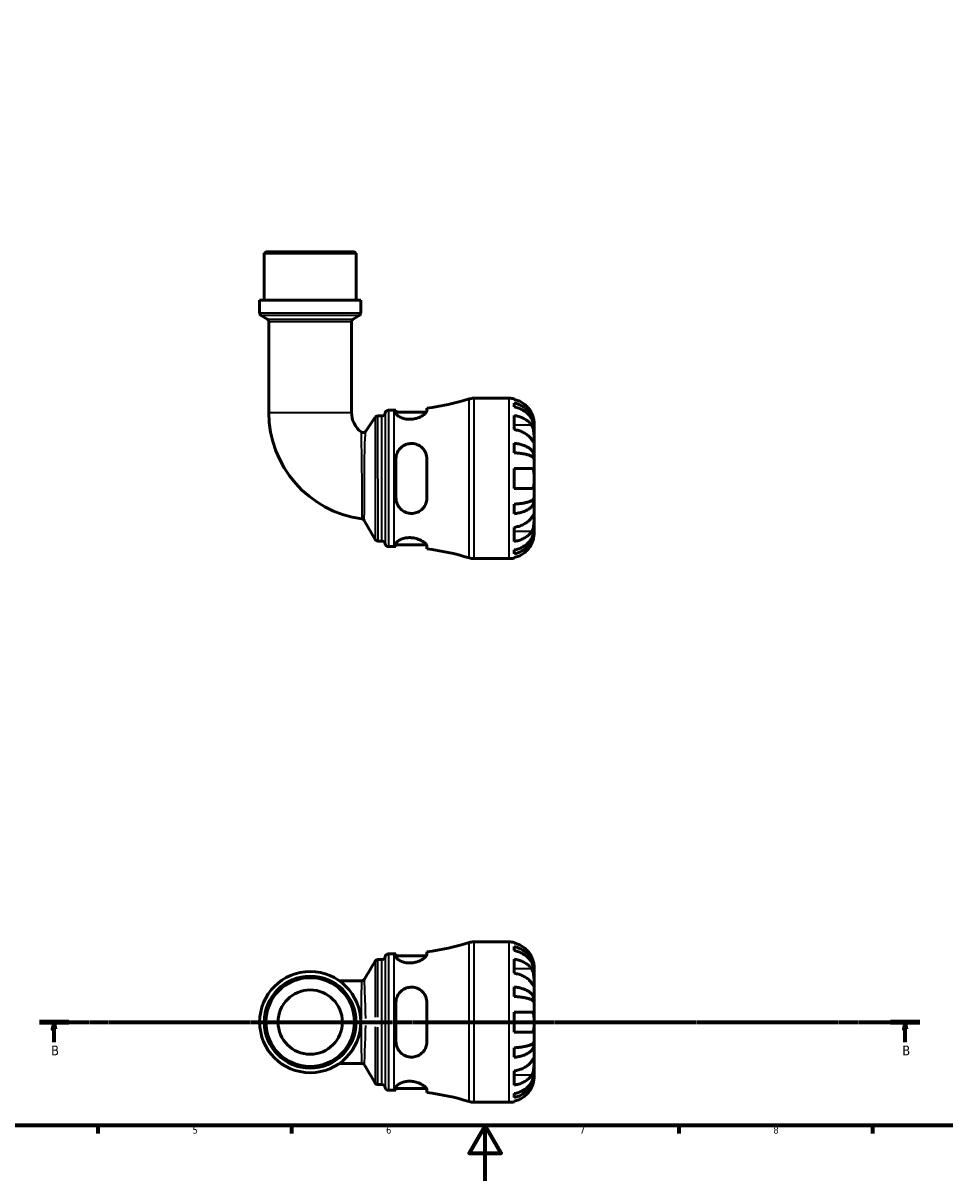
# Model space of a CAD drawing. Header units: millimetres. Extents: x 0 to 902, y 0 to 823.
# Tile 2 of 6: x 253 to 587, y 0 to 419. Entities that reach past the tile are written whole.
import ezdxf

# ---------------------------------------------------------------- set-up
doc = ezdxf.new("R2010")
doc.units = ezdxf.units.MM
doc.linetypes.add('CHAIN', pattern=[0.7087, 0.4724, -0.0591, 0.1181, -0.0591])
for name, color, linetype, lineweight in [('Border (ISO)', 7, 'Continuous', 70), ('Section Line (ISO)', 7, 'CHAIN', 70), ('Visible (ISO)', 7, 'Continuous', 50), ('Visible Narrow (ISO)', 7, 'Continuous', 35)]:
    doc.layers.add(name, color=color, linetype=linetype, lineweight=lineweight)
doc.styles.add('Label Text (ISO)', font='tahoma.ttf')
doc.styles.add('Note Text (ISO)', font='tahoma.ttf')

# ---------------------------------------------------------------- blocks, each defined once
blk = doc.blocks.new('Borders Default Border')
at = {"layer": 'Border (ISO)'}
for p, q in [((280.33, 20), (280.33, 17.1)), ((350.42, 20), (350.42, 17.1)), ((490.58, 20), (490.58, 17.1)), ((560.67, 20), (560.67, 17.1))]:
    blk.add_line(p, q, dxfattribs=at)
at = {"layer": 'Border (ISO)', "flags": 128}
for points in [[(20, 20), (20, 574), (821, 574), (821, 20), (20, 20)], [(420.5, 0), (420.5, 20), (414.73, 10), (426.27, 10), (420.5, 20)]]:
    blk.add_lwpolyline(points, dxfattribs=at)
at = {"layer": 'Border (ISO)', "color": 232, "true_color": 0xca0064, "char_height": 2.5, "attachment_point": 7, "style": 'Note Text (ISO)'}
for s, insert in [('5', (314.64, 17.05)), ('6', (384.66, 17.05)), ('7', (454.77, 17.1)), ('8', (524.81, 17.04))]:
    blk.add_mtext(s, dxfattribs=dict(at, insert=insert))
blk = doc.blocks.new('2dTransSection0')
at = {"layer": 'Section Line (ISO)', "linetype": 'CHAIN'}
blk.add_line((259.19, 57.4), (577.82, 57.4), dxfattribs=at)
at = {"layer": 'Section Line (ISO)', "linetype": 'Continuous', "lineweight": 140}
for p, q in [((259.19, 57.4), (269.8, 57.4)), ((567.21, 57.4), (577.82, 57.4))]:
    blk.add_line(p, q, dxfattribs=at)
at = {"layer": 'Section Line (ISO)', "linetype": 'Continuous'}
for p, q in [((264.49, 57.4), (263.99, 54.9)), ((263.99, 54.9), (264.99, 54.9)), ((264.49, 54.9), (264.49, 57.4)), ((264.99, 54.9), (264.49, 57.4)), ((264.49, 50.11), (264.49, 54.9)), ((572.51, 57.4), (572.01, 54.9)), ((572.01, 54.9), (573.01, 54.9)), ((572.51, 54.9), (572.51, 57.4)), ((573.01, 54.9), (572.51, 57.4)), ((572.51, 50.11), (572.51, 54.9))]:
    blk.add_line(p, q, dxfattribs=at)
at = {"layer": 'Section Line (ISO)', "linetype": 'Continuous', "flags": 128}
for points in [[(264.99, 54.9), (264.49, 57.4), (263.99, 54.9), (264.99, 54.9)], [(573.01, 54.9), (572.51, 57.4), (572.01, 54.9), (573.01, 54.9)]]:
    blk.add_lwpolyline(points, dxfattribs=at)
at = {"layer": 'Section Line (ISO)'}
for points in [[(264.99, 54.9), (264.49, 57.4), (263.99, 54.9), (264.99, 54.9)], [(573.01, 54.9), (572.51, 57.4), (572.01, 54.9), (573.01, 54.9)]]:
    blk.add_solid(points, dxfattribs=at)
at = {"layer": 'Section Line (ISO)', "char_height": 3.5, "attachment_point": 7, "style": 'Label Text (ISO)'}
for insert in [(263.43, 45.4), (571.44, 45.4)]:
    blk.add_mtext('B', dxfattribs=dict(at, insert=insert))

msp = doc.modelspace()

# ---------------------------------------------------------------- linework, layer by layer
at = {"layer": 'Visible (ISO)'}
for p, q in [((341.147, 335.991), (340.567, 335.411)), ((373.816, 335.411), (340.567, 335.411)), ((340.567, 318.491), (340.567, 335.411)), ((341.147, 335.991), (373.236, 335.991)), ((373.236, 335.991), (373.816, 335.411)), ((373.816, 318.491), (373.816, 335.411)), ((375.478, 318.491), (338.904, 318.491)), ((338.904, 313.911), (338.904, 318.491)), ((375.478, 313.911), (375.478, 318.491)), ((341.649, 311.657), (339.484, 312.906)), ((342.229, 310.652), (342.229, 277.866)), ((372.153, 310.652), (372.153, 277.866)), ((372.733, 311.657), (374.898, 312.906)), ((416.399, 282.991), (429.191, 282.991)), ((430.991, 282.809), (430.991, 282.584)), ((430.991, 281.276), (430.991, 279.843)), ((381.678, 276.611), (383.164, 276.611)), ((385.466, 278.641), (387.546, 278.641)), ((388.226, 278.644), (388.226, 277.617)), ((388.226, 278.001), (399.285, 278.001)), ((399.426, 278.417), (399.426, 279.411)), ((430.991, 276.755), (430.991, 271.664)), ((377.281, 271.078), (380.721, 276.106)), ((438.191, 272.704), (438.174, 272.704)), ((438.191, 272.704), (438.191, 273.991)), ((438.191, 272.214), (438.191, 272.704)), ((438.191, 268.133), (438.191, 272.214)), ((438.191, 262.232), (438.191, 268.133)), ((430.991, 266.726), (430.991, 263.267)), ((388.226, 261.031), (388.226, 246.951)), ((399.426, 246.951), (399.426, 261.031)), ((438.191, 262.232), (436.866, 262.232)), ((438.191, 261.05), (438.191, 262.232)), ((438.191, 253.991), (438.191, 261.05)), ((430.991, 257.591), (430.991, 250.391)), ((438.191, 246.933), (438.191, 253.991)), ((430.991, 244.716), (430.991, 241.257)), ((438.191, 245.75), (436.866, 245.75)), ((438.191, 245.75), (438.191, 246.933)), ((438.191, 239.849), (438.191, 245.75)), ((380.731, 231.951), (376.777, 238.801)), ((438.191, 235.768), (438.191, 239.849)), ((430.991, 236.319), (430.991, 231.228)), ((438.191, 235.278), (438.174, 235.278)), ((438.191, 235.278), (438.191, 235.768)), ((438.191, 233.991), (438.191, 235.278)), ((381.736, 231.371), (383.164, 231.371)), ((388.226, 230.365), (388.226, 229.339)), ((385.466, 229.341), (387.546, 229.341)), ((388.226, 229.981), (399.285, 229.981)), ((399.426, 228.572), (399.426, 229.566)), ((430.991, 228.139), (430.991, 226.707)), ((416.399, 224.991), (429.191, 224.991)), ((430.991, 225.399), (430.991, 225.173)), ((416.399, 86.401), (429.191, 86.401)), ((430.991, 86.219), (430.991, 85.993)), ((430.991, 84.686), (430.991, 83.253)), ((381.724, 80.021), (383.164, 80.021)), ((385.466, 82.051), (387.546, 82.051)), ((388.226, 82.053), (388.226, 81.027)), ((388.226, 81.411), (399.285, 81.411)), ((399.426, 81.826), (399.426, 82.821)), ((430.991, 80.164), (430.991, 75.073)), ((438.191, 76.114), (438.174, 76.114)), ((438.191, 76.114), (438.191, 77.401)), ((438.191, 75.624), (438.191, 76.114)), ((438.191, 71.543), (438.191, 75.624)), ((375.824, 72.363), (367.706, 72.363)), ((438.191, 65.642), (438.191, 71.543)), ((430.991, 70.136), (430.991, 66.676)), ((388.226, 64.441), (388.226, 50.361)), ((399.426, 50.361), (399.426, 64.441)), ((438.191, 65.642), (436.866, 65.642)), ((438.191, 64.459), (438.191, 65.642)), ((438.191, 57.401), (438.191, 64.459)), ((430.991, 61.001), (430.991, 53.801)), ((438.191, 50.342), (438.191, 57.401)), ((438.191, 49.16), (438.191, 50.342)), ((430.991, 48.126), (430.991, 44.666)), ((438.191, 49.16), (436.866, 49.16)), ((438.191, 43.259), (438.191, 49.16)), ((367.706, 42.439), (375.824, 42.439)), ((438.191, 39.178), (438.191, 43.259)), ((430.991, 39.729), (430.991, 34.637)), ((438.191, 38.688), (438.174, 38.688)), ((438.191, 38.688), (438.191, 39.178)), ((438.191, 37.401), (438.191, 38.688)), ((381.724, 34.781), (383.164, 34.781)), ((388.226, 33.775), (388.226, 32.748)), ((385.466, 32.751), (387.546, 32.751)), ((388.226, 33.391), (399.285, 33.391)), ((399.426, 31.981), (399.426, 32.976)), ((430.991, 31.549), (430.991, 30.116)), ((416.399, 28.401), (429.191, 28.401)), ((430.991, 28.809), (430.991, 28.583))]:
    msp.add_line(p, q, dxfattribs=at)
for radius in [18.287, 16.625, 16.044, 11.637]:
    msp.add_circle((357.191, 57.401), radius, dxfattribs=at)
for centre, radius, start, end in [((340.064, 313.911), 1.16, 180, 240), ((341.069, 310.652), 1.16, 0, 60), ((373.313, 310.652), 1.16, 120, 180), ((374.318, 313.911), 1.16, 300, 0), ((387.546, 370.706), 92.065, 277.4141, 287.14711), ((416.399, 277.191), 5.8, 90, 107.14711), ((429.191, 273.991), 9, 78.46304, 90), ((381.066, 277.866), 38.837, 180, 262.39368), ((381.066, 277.866), 8.913, 180, 232.2889), ((381.678, 275.451), 1.16, 90, 145.62714), ((383.164, 277.771), 1.16, 270, 352.81924), ((385.466, 277.481), 1.16, 90, 172.81924), ((387.546, 370.706), 92.065, 270, 270.4232), ((376.324, 271.733), 1.16, 232.2889, 325.62714), ((375.772, 238.221), 1.16, 30, 82.39368), ((381.736, 232.531), 1.16, 210, 270), ((383.164, 230.211), 1.16, 7.18076, 90), ((385.466, 230.501), 1.16, 187.18076, 270), ((387.546, 137.276), 92.065, 89.5768, 90), ((387.546, 137.276), 92.065, 72.85289, 82.5859), ((416.399, 230.791), 5.8, 252.85289, 270), ((429.191, 233.991), 9, 270, 281.53696), ((387.546, 174.116), 92.065, 277.4141, 287.14711), ((416.399, 80.601), 5.8, 90, 107.14711), ((429.191, 77.401), 9, 78.46304, 90), ((383.164, 81.181), 1.16, 270, 352.81924), ((385.466, 80.891), 1.16, 90, 172.81924), ((387.546, 174.116), 92.065, 270, 270.4232), ((383.164, 33.621), 1.16, 7.18076, 90), ((385.466, 33.911), 1.16, 187.18076, 270), ((387.546, -59.314), 92.065, 89.5768, 90), ((387.546, -59.314), 92.065, 72.85289, 82.5859), ((416.399, 34.201), 5.8, 252.85289, 270), ((429.191, 37.401), 9, 270, 281.53696)]:
    msp.add_arc(centre, radius, start, end, dxfattribs=at)
for points, knots in [([(437.315, 277.591), (437.133, 277.979), (436.913, 278.372), (436.328, 279.253), (435.936, 279.726), (435.149, 280.517), (434.682, 280.908), (433.676, 281.584), (433.137, 281.868), (432.127, 282.288), (431.566, 282.466), (430.991, 282.584)], [4.42788405, 4.42788405, 4.42788405, 4.42788405, 4.5512464, 4.5512464, 4.71913293, 4.71913293, 4.88586959, 4.88586959, 5.05260626, 5.05260626, 5.21400469, 5.21400469, 5.21400469, 5.21400469]), ([(430.991, 281.276), (431.568, 281.162), (432.132, 280.99), (433.144, 280.583), (433.684, 280.309), (434.69, 279.656), (435.158, 279.278), (435.944, 278.516), (436.334, 278.062), (437.008, 277.083), (437.291, 276.559), (437.717, 275.561), (437.899, 274.994), (438.136, 273.837), (438.191, 273.246), (438.191, 272.704)], [0.1707461, 0.1707461, 0.1707461, 0.1707461, 0.33284, 0.33284, 0.4994944, 0.4994944, 0.6661487, 0.6661487, 0.8332087, 0.8332087, 1.0002688, 1.0002688, 1.1679728, 1.1679728, 1.3356767, 1.3356767, 1.3356767, 1.3356767]), ([(399.426, 278.417), (399.426, 278.349), (399.411, 278.276), (399.304, 277.99), (399.125, 277.749), (398.525, 277.172), (398.055, 276.828), (396.935, 276.209), (396.296, 275.931), (395.051, 275.572), (394.485, 275.461), (393.367, 275.362), (392.835, 275.366), (391.719, 275.48), (391.16, 275.605), (390.05, 275.97), (389.536, 276.225), (388.724, 276.768), (388.438, 277.055), (388.254, 277.42), (388.226, 277.522), (388.226, 277.617)], [-1.976846, -1.976846, -1.976846, -1.976846, -1.9031641, -1.9031641, -1.705924, -1.705924, -1.4576478, -1.4576478, -1.2245583, -1.2245583, -1.0486206, -1.0486206, -0.8868322, -0.8868322, -0.6981746, -0.6981746, -0.4672608, -0.4672608, -0.2235625, -0.2235625, -0.1230578, -0.1230578, -0.1230578, -0.1230578]), ([(438.191, 272.214), (438.191, 272.696), (438.136, 273.222), (437.899, 274.253), (437.717, 274.757), (437.291, 275.646), (437.008, 276.112), (436.334, 276.982), (435.944, 277.387), (435.158, 278.065), (434.69, 278.402), (433.684, 278.982), (433.144, 279.226), (432.132, 279.588), (431.568, 279.741), (430.991, 279.843)], [4.0142509, 4.0142509, 4.0142509, 4.0142509, 4.1819549, 4.1819549, 4.3496588, 4.3496588, 4.5167189, 4.5167189, 4.6837789, 4.6837789, 4.8504333, 4.8504333, 5.0170876, 5.0170876, 5.1791816, 5.1791816, 5.1791816, 5.1791816]), ([(430.991, 276.755), (431.566, 276.671), (432.127, 276.546), (433.137, 276.249), (433.676, 276.048), (434.682, 275.57), (435.149, 275.293), (435.936, 274.734), (436.328, 274.4), (436.913, 273.776), (437.133, 273.499), (437.315, 273.225)], [0.17075309, 0.17075309, 0.17075309, 0.17075309, 0.33215152, 0.33215152, 0.49888818, 0.49888818, 0.66562485, 0.66562485, 0.83351137, 0.83351137, 0.95687373, 0.95687373, 0.95687373, 0.95687373]), ([(438.191, 273.991), (438.191, 273.991), (438.192, 274.027), (438.189, 274.175), (438.186, 274.294), (438.16, 274.678), (438.128, 274.979), (438.014, 275.581), (437.952, 275.847), (437.819, 276.307), (437.76, 276.49), (437.634, 276.844), (437.568, 277.015), (437.439, 277.321), (437.379, 277.457), (437.315, 277.591)], [0, 0, 0, 0, 0.08783311, 0.08783311, 0.18435408, 0.18435408, 0.32279749, 0.32279749, 0.41754463, 0.41754463, 0.47774931, 0.47774931, 0.53276241, 0.53276241, 0.57681269, 0.57681269, 0.57681269, 0.57681269]), ([(437.315, 273.225), (437.374, 273.136), (437.431, 273.042), (437.581, 272.764), (437.668, 272.57), (437.825, 272.143), (437.892, 271.911), (438.026, 271.331), (438.08, 270.978), (438.161, 270.172), (438.178, 269.727), (438.193, 268.87), (438.191, 268.47), (438.191, 268.133)], [-0.58004807, -0.58004807, -0.58004807, -0.58004807, -0.5384523, -0.5384523, -0.46383793, -0.46383793, -0.3862639, -0.3862639, -0.27840269, -0.27840269, -0.14277912, -0.14277912, 0, 0, 0, 0]), ([(437.315, 268.133), (437.133, 268.408), (436.913, 268.685), (436.328, 269.309), (435.936, 269.643), (435.149, 270.202), (434.682, 270.479), (433.676, 270.957), (433.137, 271.157), (432.127, 271.454), (431.566, 271.58), (430.991, 271.664)], [4.42788405, 4.42788405, 4.42788405, 4.42788405, 4.5512464, 4.5512464, 4.71913293, 4.71913293, 4.88586959, 4.88586959, 5.05260626, 5.05260626, 5.21400469, 5.21400469, 5.21400469, 5.21400469]), ([(438.191, 268.133), (438.191, 267.95), (438.191, 267.787), (438.19, 267.498), (438.188, 267.376), (438.173, 267.155), (438.155, 267.086), (438.079, 267.074), (438.023, 267.124), (437.886, 267.295), (437.818, 267.39), (437.661, 267.617), (437.573, 267.748), (437.424, 267.97), (437.371, 268.05), (437.315, 268.133)], [0, 0, 0, 0, 0.07774953, 0.07774953, 0.16081914, 0.16081914, 0.27783798, 0.27783798, 0.3882896, 0.3882896, 0.46542959, 0.46542959, 0.54035429, 0.54035429, 0.57953204, 0.57953204, 0.57953204, 0.57953204]), ([(388.226, 261.031), (388.226, 261.242), (388.238, 261.452), (388.335, 262.308), (388.52, 262.932), (389.117, 264.142), (389.549, 264.716), (390.569, 265.634), (391.14, 265.992), (392.279, 266.441), (392.815, 266.567), (393.916, 266.658), (394.463, 266.621), (395.658, 266.367), (396.276, 266.109), (397.503, 265.331), (398.073, 264.765), (398.907, 263.497), (399.19, 262.807), (399.393, 261.73), (399.426, 261.382), (399.426, 261.031)], [-1.9564638, -1.9564638, -1.9564638, -1.9564638, -1.890339, -1.890339, -1.6850061, -1.6850061, -1.4589244, -1.4589244, -1.2518906, -1.2518906, -1.0857552, -1.0857552, -0.9194053, -0.9194053, -0.7102433, -0.7102433, -0.4523347, -0.4523347, -0.2137527, -0.2137527, -0.1036387, -0.1036387, -0.1036387, -0.1036387]), ([(430.991, 266.726), (431.568, 266.666), (432.132, 266.576), (433.144, 266.363), (433.684, 266.219), (434.69, 265.877), (435.158, 265.679), (435.944, 265.279), (436.334, 265.041), (437.008, 264.528), (437.291, 264.253), (437.717, 263.73), (437.899, 263.433), (438.136, 262.826), (438.191, 262.516), (438.191, 262.232)], [0.1707461, 0.1707461, 0.1707461, 0.1707461, 0.33284, 0.33284, 0.4994944, 0.4994944, 0.6661487, 0.6661487, 0.8332087, 0.8332087, 1.0002688, 1.0002688, 1.1679728, 1.1679728, 1.3356767, 1.3356767, 1.3356767, 1.3356767]), ([(438.191, 261.05), (438.191, 261.19), (438.136, 261.343), (437.899, 261.642), (437.717, 261.789), (437.291, 262.047), (437.008, 262.182), (436.334, 262.435), (435.944, 262.553), (435.158, 262.75), (434.69, 262.848), (433.684, 263.016), (433.144, 263.087), (432.132, 263.192), (431.568, 263.237), (430.991, 263.267)], [4.0142509, 4.0142509, 4.0142509, 4.0142509, 4.1819549, 4.1819549, 4.3496588, 4.3496588, 4.5167189, 4.5167189, 4.6837789, 4.6837789, 4.8504333, 4.8504333, 5.0170876, 5.0170876, 5.1791816, 5.1791816, 5.1791816, 5.1791816]), ([(430.991, 257.591), (431.566, 257.591), (432.127, 257.591), (433.137, 257.591), (433.676, 257.591), (434.682, 257.591), (435.149, 257.591), (435.936, 257.591), (436.328, 257.591), (436.913, 257.591), (437.133, 257.591), (437.315, 257.591)], [0.17075309, 0.17075309, 0.17075309, 0.17075309, 0.33215152, 0.33215152, 0.49888818, 0.49888818, 0.66562485, 0.66562485, 0.83351137, 0.83351137, 0.95687373, 0.95687373, 0.95687373, 0.95687373]), ([(437.315, 257.591), (437.383, 257.591), (437.447, 257.583), (437.597, 257.539), (437.677, 257.494), (437.826, 257.356), (437.892, 257.261), (438.026, 256.97), (438.08, 256.752), (438.161, 256.17), (438.178, 255.792), (438.193, 254.937), (438.191, 254.467), (438.191, 253.991)], [-0.57647647, -0.57647647, -0.57647647, -0.57647647, -0.52968676, -0.52968676, -0.46054026, -0.46054026, -0.38562403, -0.38562403, -0.27730827, -0.27730827, -0.14258086, -0.14258086, 0, 0, 0, 0]), ([(438.191, 253.991), (438.191, 253.711), (438.192, 253.432), (438.19, 252.863), (438.187, 252.578), (438.165, 251.9), (438.136, 251.538), (438.029, 251.035), (437.969, 250.865), (437.831, 250.634), (437.762, 250.557), (437.602, 250.445), (437.511, 250.411), (437.381, 250.393), (437.348, 250.391), (437.315, 250.391)], [-2.49913258, -2.49913258, -2.49913258, -2.49913258, -2.41505436, -2.41505436, -2.32384732, -2.32384732, -2.1841143, -2.1841143, -2.08674766, -2.08674766, -2.01440674, -2.01440674, -1.93994266, -1.93994266, -1.91637503, -1.91637503, -1.91637503, -1.91637503]), ([(437.315, 250.391), (437.133, 250.391), (436.913, 250.391), (436.328, 250.391), (435.936, 250.391), (435.149, 250.391), (434.682, 250.391), (433.676, 250.391), (433.137, 250.391), (432.127, 250.391), (431.566, 250.391), (430.991, 250.391)], [4.42788405, 4.42788405, 4.42788405, 4.42788405, 4.5512464, 4.5512464, 4.71913293, 4.71913293, 4.88586959, 4.88586959, 5.05260626, 5.05260626, 5.21400469, 5.21400469, 5.21400469, 5.21400469]), ([(399.426, 246.951), (399.426, 246.716), (399.411, 246.483), (399.304, 245.633), (399.125, 245.041), (398.525, 243.811), (398.055, 243.202), (396.935, 242.239), (396.296, 241.87), (395.051, 241.458), (394.485, 241.36), (393.367, 241.345), (392.835, 241.414), (391.719, 241.726), (391.16, 241.989), (390.05, 242.75), (389.536, 243.28), (388.724, 244.522), (388.438, 245.242), (388.254, 246.314), (388.226, 246.632), (388.226, 246.951)], [-1.976846, -1.976846, -1.976846, -1.976846, -1.9031641, -1.9031641, -1.705924, -1.705924, -1.4576478, -1.4576478, -1.2245583, -1.2245583, -1.0486206, -1.0486206, -0.8868322, -0.8868322, -0.6981746, -0.6981746, -0.4672608, -0.4672608, -0.2235625, -0.2235625, -0.1230578, -0.1230578, -0.1230578, -0.1230578]), ([(430.991, 244.716), (431.568, 244.746), (432.132, 244.79), (433.144, 244.895), (433.684, 244.966), (434.69, 245.135), (435.158, 245.233), (435.944, 245.43), (436.334, 245.547), (437.008, 245.8), (437.291, 245.936), (437.717, 246.194), (437.899, 246.341), (438.136, 246.64), (438.191, 246.793), (438.191, 246.933)], [0.1707461, 0.1707461, 0.1707461, 0.1707461, 0.33284, 0.33284, 0.4994944, 0.4994944, 0.6661487, 0.6661487, 0.8332087, 0.8332087, 1.0002688, 1.0002688, 1.1679728, 1.1679728, 1.3356767, 1.3356767, 1.3356767, 1.3356767]), ([(438.191, 245.75), (438.191, 245.467), (438.136, 245.157), (437.899, 244.55), (437.717, 244.253), (437.291, 243.729), (437.008, 243.455), (436.334, 242.942), (435.944, 242.704), (435.158, 242.304), (434.69, 242.106), (433.684, 241.764), (433.144, 241.62), (432.132, 241.407), (431.568, 241.317), (430.991, 241.257)], [4.0142509, 4.0142509, 4.0142509, 4.0142509, 4.1819549, 4.1819549, 4.3496588, 4.3496588, 4.5167189, 4.5167189, 4.6837789, 4.6837789, 4.8504333, 4.8504333, 5.0170876, 5.0170876, 5.1791816, 5.1791816, 5.1791816, 5.1791816]), ([(430.991, 236.319), (431.566, 236.403), (432.127, 236.528), (433.137, 236.825), (433.676, 237.026), (434.682, 237.504), (435.149, 237.781), (435.936, 238.34), (436.328, 238.674), (436.913, 239.297), (437.133, 239.575), (437.315, 239.849)], [0.17075309, 0.17075309, 0.17075309, 0.17075309, 0.33215152, 0.33215152, 0.49888818, 0.49888818, 0.66562485, 0.66562485, 0.83351137, 0.83351137, 0.95687373, 0.95687373, 0.95687373, 0.95687373]), ([(437.315, 239.849), (437.374, 239.938), (437.431, 240.023), (437.581, 240.247), (437.668, 240.376), (437.825, 240.602), (437.892, 240.696), (438.026, 240.861), (438.08, 240.909), (438.161, 240.896), (438.178, 240.805), (438.193, 240.452), (438.191, 240.186), (438.191, 239.849)], [-0.58004807, -0.58004807, -0.58004807, -0.58004807, -0.5384523, -0.5384523, -0.46383793, -0.46383793, -0.3862639, -0.3862639, -0.27840269, -0.27840269, -0.14277912, -0.14277912, 0, 0, 0, 0]), ([(438.191, 239.849), (438.191, 239.666), (438.191, 239.463), (438.19, 239.012), (438.188, 238.763), (438.173, 238.134), (438.155, 237.749), (438.079, 236.995), (438.023, 236.634), (437.886, 236.049), (437.818, 235.82), (437.661, 235.395), (437.573, 235.201), (437.424, 234.93), (437.371, 234.841), (437.315, 234.758)], [0, 0, 0, 0, 0.07774953, 0.07774953, 0.16081914, 0.16081914, 0.27783798, 0.27783798, 0.3882896, 0.3882896, 0.46542959, 0.46542959, 0.54035429, 0.54035429, 0.57953204, 0.57953204, 0.57953204, 0.57953204]), ([(430.991, 228.139), (431.568, 228.241), (432.132, 228.394), (433.144, 228.756), (433.684, 229), (434.69, 229.581), (435.158, 229.917), (435.944, 230.596), (436.334, 231), (437.008, 231.871), (437.291, 232.337), (437.717, 233.226), (437.899, 233.73), (438.136, 234.76), (438.191, 235.286), (438.191, 235.768)], [0.1707461, 0.1707461, 0.1707461, 0.1707461, 0.33284, 0.33284, 0.4994944, 0.4994944, 0.6661487, 0.6661487, 0.8332087, 0.8332087, 1.0002688, 1.0002688, 1.1679728, 1.1679728, 1.3356767, 1.3356767, 1.3356767, 1.3356767]), ([(438.191, 235.278), (438.191, 234.737), (438.136, 234.146), (437.899, 232.988), (437.717, 232.421), (437.291, 231.423), (437.008, 230.899), (436.334, 229.921), (435.944, 229.467), (435.158, 228.704), (434.69, 228.326), (433.684, 227.674), (433.144, 227.4), (432.132, 226.993), (431.568, 226.821), (430.991, 226.707)], [4.0142509, 4.0142509, 4.0142509, 4.0142509, 4.1819549, 4.1819549, 4.3496588, 4.3496588, 4.5167189, 4.5167189, 4.6837789, 4.6837789, 4.8504333, 4.8504333, 5.0170876, 5.0170876, 5.1791816, 5.1791816, 5.1791816, 5.1791816]), ([(437.315, 234.758), (437.133, 234.484), (436.913, 234.206), (436.328, 233.583), (435.936, 233.249), (435.149, 232.69), (434.682, 232.413), (433.676, 231.935), (433.137, 231.734), (432.127, 231.437), (431.566, 231.311), (430.991, 231.228)], [4.42788405, 4.42788405, 4.42788405, 4.42788405, 4.5512464, 4.5512464, 4.71913293, 4.71913293, 4.88586959, 4.88586959, 5.05260626, 5.05260626, 5.21400469, 5.21400469, 5.21400469, 5.21400469]), ([(388.226, 230.365), (388.226, 230.428), (388.238, 230.494), (388.335, 230.773), (388.52, 231.006), (389.117, 231.504), (389.549, 231.768), (390.569, 232.204), (391.14, 232.38), (392.279, 232.576), (392.815, 232.617), (393.916, 232.59), (394.463, 232.521), (395.658, 232.262), (396.276, 232.048), (397.503, 231.495), (398.073, 231.14), (398.907, 230.478), (399.19, 230.169), (399.393, 229.78), (399.426, 229.667), (399.426, 229.566)], [-1.9564638, -1.9564638, -1.9564638, -1.9564638, -1.890339, -1.890339, -1.6850061, -1.6850061, -1.4589244, -1.4589244, -1.2518906, -1.2518906, -1.0857552, -1.0857552, -0.9194053, -0.9194053, -0.7102433, -0.7102433, -0.4523347, -0.4523347, -0.2137527, -0.2137527, -0.1036387, -0.1036387, -0.1036387, -0.1036387]), ([(430.991, 225.399), (431.566, 225.517), (432.127, 225.695), (433.137, 226.115), (433.676, 226.399), (434.682, 227.074), (435.149, 227.466), (435.936, 228.257), (436.328, 228.729), (436.913, 229.611), (437.133, 230.004), (437.315, 230.391)], [0.17075309, 0.17075309, 0.17075309, 0.17075309, 0.33215152, 0.33215152, 0.49888818, 0.49888818, 0.66562485, 0.66562485, 0.83351137, 0.83351137, 0.95687373, 0.95687373, 0.95687373, 0.95687373]), ([(437.315, 230.391), (437.383, 230.534), (437.447, 230.679), (437.597, 231.038), (437.677, 231.253), (437.826, 231.694), (437.892, 231.918), (438.026, 232.443), (438.08, 232.729), (438.161, 233.292), (438.178, 233.541), (438.193, 233.897), (438.191, 233.991), (438.191, 233.991)], [-0.57647647, -0.57647647, -0.57647647, -0.57647647, -0.52968676, -0.52968676, -0.46054026, -0.46054026, -0.38562403, -0.38562403, -0.27730827, -0.27730827, -0.14258086, -0.14258086, 0, 0, 0, 0]), ([(437.315, 81.001), (437.133, 81.389), (436.913, 81.781), (436.328, 82.663), (435.936, 83.136), (435.149, 83.926), (434.682, 84.318), (433.676, 84.994), (433.137, 85.278), (432.127, 85.698), (431.566, 85.875), (430.991, 85.993)], [4.42788405, 4.42788405, 4.42788405, 4.42788405, 4.5512464, 4.5512464, 4.71913293, 4.71913293, 4.88586959, 4.88586959, 5.05260626, 5.05260626, 5.21400469, 5.21400469, 5.21400469, 5.21400469]), ([(430.991, 84.686), (431.568, 84.571), (432.132, 84.399), (433.144, 83.993), (433.684, 83.719), (434.69, 83.066), (435.158, 82.688), (435.944, 81.926), (436.334, 81.471), (437.008, 80.493), (437.291, 79.969), (437.717, 78.971), (437.899, 78.404), (438.136, 77.246), (438.191, 76.655), (438.191, 76.114)], [0.1707461, 0.1707461, 0.1707461, 0.1707461, 0.33284, 0.33284, 0.4994944, 0.4994944, 0.6661487, 0.6661487, 0.8332087, 0.8332087, 1.0002688, 1.0002688, 1.1679728, 1.1679728, 1.3356767, 1.3356767, 1.3356767, 1.3356767]), ([(381.724, 80.021), (381.6, 80.021), (381.477, 80), (381.259, 79.93), (381.165, 79.881), (381.013, 79.782), (380.955, 79.732), (380.862, 79.64), (380.827, 79.598), (380.77, 79.523), (380.749, 79.49), (380.73, 79.459), (380.729, 79.458), (380.729, 79.457)], [6.2831828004, 6.2831828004, 6.2831828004, 6.2831828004, 6.2834650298, 6.2834650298, 6.2837602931, 6.2837602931, 6.2840555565, 6.2840555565, 6.2843508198, 6.2843508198, 6.2846460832, 6.2846460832, 6.2846591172, 6.2846591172, 6.2846591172, 6.2846591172]), ([(399.426, 81.826), (399.426, 81.759), (399.411, 81.686), (399.304, 81.399), (399.125, 81.159), (398.525, 80.582), (398.055, 80.237), (396.935, 79.618), (396.296, 79.341), (395.051, 78.981), (394.485, 78.871), (393.367, 78.772), (392.835, 78.776), (391.719, 78.89), (391.16, 79.015), (390.05, 79.379), (389.536, 79.635), (388.724, 80.177), (388.438, 80.464), (388.254, 80.83), (388.226, 80.932), (388.226, 81.027)], [-1.976846, -1.976846, -1.976846, -1.976846, -1.9031641, -1.9031641, -1.705924, -1.705924, -1.4576478, -1.4576478, -1.2245583, -1.2245583, -1.0486206, -1.0486206, -0.8868322, -0.8868322, -0.6981746, -0.6981746, -0.4672608, -0.4672608, -0.2235625, -0.2235625, -0.1230578, -0.1230578, -0.1230578, -0.1230578]), ([(438.191, 75.624), (438.191, 76.106), (438.136, 76.632), (437.899, 77.662), (437.717, 78.167), (437.291, 79.055), (437.008, 79.521), (436.334, 80.392), (435.944, 80.796), (435.158, 81.475), (434.69, 81.811), (433.684, 82.392), (433.144, 82.636), (432.132, 82.998), (431.568, 83.151), (430.991, 83.253)], [4.0142509, 4.0142509, 4.0142509, 4.0142509, 4.1819549, 4.1819549, 4.3496588, 4.3496588, 4.5167189, 4.5167189, 4.6837789, 4.6837789, 4.8504333, 4.8504333, 5.0170876, 5.0170876, 5.1791816, 5.1791816, 5.1791816, 5.1791816]), ([(430.991, 80.164), (431.566, 80.081), (432.127, 79.955), (433.137, 79.658), (433.676, 79.457), (434.682, 78.98), (435.149, 78.703), (435.936, 78.144), (436.328, 77.81), (436.913, 77.186), (437.133, 76.908), (437.315, 76.634)], [0.17075309, 0.17075309, 0.17075309, 0.17075309, 0.33215152, 0.33215152, 0.49888818, 0.49888818, 0.66562485, 0.66562485, 0.83351137, 0.83351137, 0.95687373, 0.95687373, 0.95687373, 0.95687373]), ([(438.191, 77.401), (438.191, 77.401), (438.192, 77.434), (438.19, 77.569), (438.187, 77.676), (438.165, 78.034), (438.136, 78.327), (438.029, 78.922), (437.969, 79.189), (437.831, 79.681), (437.762, 79.897), (437.602, 80.34), (437.511, 80.566), (437.381, 80.86), (437.348, 80.931), (437.315, 81.001)], [-2.49913258, -2.49913258, -2.49913258, -2.49913258, -2.41505436, -2.41505436, -2.32384732, -2.32384732, -2.1841143, -2.1841143, -2.08674766, -2.08674766, -2.01440674, -2.01440674, -1.93994266, -1.93994266, -1.91637503, -1.91637503, -1.91637503, -1.91637503]), ([(437.315, 76.634), (437.374, 76.546), (437.431, 76.452), (437.581, 76.174), (437.668, 75.979), (437.825, 75.552), (437.892, 75.321), (438.026, 74.741), (438.08, 74.388), (438.161, 73.582), (438.178, 73.136), (438.193, 72.279), (438.191, 71.88), (438.191, 71.543)], [-0.58004807, -0.58004807, -0.58004807, -0.58004807, -0.5384523, -0.5384523, -0.46383793, -0.46383793, -0.3862639, -0.3862639, -0.27840269, -0.27840269, -0.14277912, -0.14277912, 0, 0, 0, 0]), ([(376.818, 72.926), (376.8, 72.896), (376.779, 72.863), (376.722, 72.788), (376.687, 72.746), (376.595, 72.654), (376.537, 72.604), (376.388, 72.505), (376.295, 72.457), (376.077, 72.385), (375.951, 72.363), (375.824, 72.363)], [1.544959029, 1.544959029, 1.544959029, 1.544959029, 1.547070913, 1.547070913, 1.549182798, 1.549182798, 1.551294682, 1.551294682, 1.553406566, 1.553406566, 1.55551845, 1.55551845, 1.55551845, 1.55551845]), ([(437.315, 71.543), (437.133, 71.817), (436.913, 72.095), (436.328, 72.718), (435.936, 73.052), (435.149, 73.612), (434.682, 73.889), (433.676, 74.366), (433.137, 74.567), (432.127, 74.864), (431.566, 74.99), (430.991, 75.073)], [4.42788405, 4.42788405, 4.42788405, 4.42788405, 4.5512464, 4.5512464, 4.71913293, 4.71913293, 4.88586959, 4.88586959, 5.05260626, 5.05260626, 5.21400469, 5.21400469, 5.21400469, 5.21400469]), ([(438.191, 71.543), (438.191, 71.36), (438.191, 71.197), (438.19, 70.908), (438.188, 70.786), (438.173, 70.564), (438.155, 70.495), (438.079, 70.483), (438.023, 70.533), (437.886, 70.705), (437.818, 70.8), (437.661, 71.027), (437.573, 71.158), (437.424, 71.38), (437.371, 71.46), (437.315, 71.543)], [0, 0, 0, 0, 0.07774953, 0.07774953, 0.16081914, 0.16081914, 0.27783798, 0.27783798, 0.3882896, 0.3882896, 0.46542959, 0.46542959, 0.54035429, 0.54035429, 0.57953204, 0.57953204, 0.57953204, 0.57953204]), ([(388.226, 64.441), (388.226, 64.652), (388.238, 64.862), (388.335, 65.717), (388.52, 66.342), (389.117, 67.552), (389.549, 68.125), (390.569, 69.044), (391.14, 69.401), (392.279, 69.851), (392.815, 69.976), (393.916, 70.067), (394.463, 70.031), (395.658, 69.777), (396.276, 69.518), (397.503, 68.741), (398.073, 68.175), (398.907, 66.907), (399.19, 66.217), (399.393, 65.139), (399.426, 64.792), (399.426, 64.441)], [-1.9564638, -1.9564638, -1.9564638, -1.9564638, -1.890339, -1.890339, -1.6850061, -1.6850061, -1.4589244, -1.4589244, -1.2518906, -1.2518906, -1.0857552, -1.0857552, -0.9194053, -0.9194053, -0.7102433, -0.7102433, -0.4523347, -0.4523347, -0.2137527, -0.2137527, -0.1036387, -0.1036387, -0.1036387, -0.1036387]), ([(430.991, 70.136), (431.568, 70.076), (432.132, 69.985), (433.144, 69.772), (433.684, 69.629), (434.69, 69.287), (435.158, 69.088), (435.944, 68.689), (436.334, 68.451), (437.008, 67.938), (437.291, 67.663), (437.717, 67.14), (437.899, 66.843), (438.136, 66.236), (438.191, 65.926), (438.191, 65.642)], [0.1707461, 0.1707461, 0.1707461, 0.1707461, 0.33284, 0.33284, 0.4994944, 0.4994944, 0.6661487, 0.6661487, 0.8332087, 0.8332087, 1.0002688, 1.0002688, 1.1679728, 1.1679728, 1.3356767, 1.3356767, 1.3356767, 1.3356767]), ([(438.191, 64.459), (438.191, 64.599), (438.136, 64.752), (437.899, 65.052), (437.717, 65.198), (437.291, 65.456), (437.008, 65.592), (436.334, 65.845), (435.944, 65.962), (435.158, 66.16), (434.69, 66.257), (433.684, 66.426), (433.144, 66.497), (432.132, 66.602), (431.568, 66.647), (430.991, 66.676)], [4.0142509, 4.0142509, 4.0142509, 4.0142509, 4.1819549, 4.1819549, 4.3496588, 4.3496588, 4.5167189, 4.5167189, 4.6837789, 4.6837789, 4.8504333, 4.8504333, 5.0170876, 5.0170876, 5.1791816, 5.1791816, 5.1791816, 5.1791816]), ([(430.991, 61.001), (431.566, 61.001), (432.127, 61.001), (433.137, 61.001), (433.676, 61.001), (434.682, 61.001), (435.149, 61.001), (435.936, 61.001), (436.328, 61.001), (436.913, 61.001), (437.133, 61.001), (437.315, 61.001)], [0.17075309, 0.17075309, 0.17075309, 0.17075309, 0.33215152, 0.33215152, 0.49888818, 0.49888818, 0.66562485, 0.66562485, 0.83351137, 0.83351137, 0.95687373, 0.95687373, 0.95687373, 0.95687373]), ([(437.315, 61.001), (437.317, 61.001), (437.319, 61.001), (437.409, 61), (437.492, 60.985), (437.636, 60.926), (437.698, 60.885), (437.823, 60.768), (437.882, 60.684), (438.02, 60.403), (438.079, 60.171), (438.162, 59.571), (438.178, 59.197), (438.193, 58.348), (438.191, 57.877), (438.191, 57.401)], [-0.58332629, -0.58332629, -0.58332629, -0.58332629, -0.58206847, -0.58206847, -0.51861604, -0.51861604, -0.4628074, -0.4628074, -0.39473272, -0.39473272, -0.27692423, -0.27692423, -0.14288351, -0.14288351, 0, 0, 0, 0]), ([(438.191, 57.401), (438.191, 57.108), (438.192, 56.817), (438.189, 56.22), (438.186, 55.92), (438.16, 55.236), (438.128, 54.882), (438.014, 54.398), (437.952, 54.237), (437.819, 54.032), (437.76, 53.968), (437.634, 53.875), (437.568, 53.843), (437.439, 53.808), (437.379, 53.801), (437.315, 53.801)], [0, 0, 0, 0, 0.08783311, 0.08783311, 0.18435408, 0.18435408, 0.32279749, 0.32279749, 0.41754463, 0.41754463, 0.47774931, 0.47774931, 0.53276241, 0.53276241, 0.57681269, 0.57681269, 0.57681269, 0.57681269]), ([(399.426, 50.361), (399.426, 50.126), (399.411, 49.892), (399.304, 49.043), (399.125, 48.451), (398.525, 47.221), (398.055, 46.612), (396.935, 45.648), (396.296, 45.28), (395.051, 44.868), (394.485, 44.769), (393.367, 44.754), (392.835, 44.823), (391.719, 45.135), (391.16, 45.399), (390.05, 46.16), (389.536, 46.69), (388.724, 47.931), (388.438, 48.651), (388.254, 49.723), (388.226, 50.041), (388.226, 50.361)], [-1.976846, -1.976846, -1.976846, -1.976846, -1.9031641, -1.9031641, -1.705924, -1.705924, -1.4576478, -1.4576478, -1.2245583, -1.2245583, -1.0486206, -1.0486206, -0.8868322, -0.8868322, -0.6981746, -0.6981746, -0.4672608, -0.4672608, -0.2235625, -0.2235625, -0.1230578, -0.1230578, -0.1230578, -0.1230578]), ([(437.315, 53.801), (437.133, 53.801), (436.913, 53.801), (436.328, 53.801), (435.936, 53.801), (435.149, 53.801), (434.682, 53.801), (433.676, 53.801), (433.137, 53.801), (432.127, 53.801), (431.566, 53.801), (430.991, 53.801)], [4.42788405, 4.42788405, 4.42788405, 4.42788405, 4.5512464, 4.5512464, 4.71913293, 4.71913293, 4.88586959, 4.88586959, 5.05260626, 5.05260626, 5.21400469, 5.21400469, 5.21400469, 5.21400469]), ([(430.991, 48.126), (431.568, 48.155), (432.132, 48.2), (433.144, 48.305), (433.684, 48.376), (434.69, 48.545), (435.158, 48.642), (435.944, 48.839), (436.334, 48.957), (437.008, 49.21), (437.291, 49.345), (437.717, 49.604), (437.899, 49.75), (438.136, 50.05), (438.191, 50.203), (438.191, 50.342)], [0.1707461, 0.1707461, 0.1707461, 0.1707461, 0.33284, 0.33284, 0.4994944, 0.4994944, 0.6661487, 0.6661487, 0.8332087, 0.8332087, 1.0002688, 1.0002688, 1.1679728, 1.1679728, 1.3356767, 1.3356767, 1.3356767, 1.3356767]), ([(438.191, 49.16), (438.191, 48.876), (438.136, 48.566), (437.899, 47.959), (437.717, 47.662), (437.291, 47.139), (437.008, 46.864), (436.334, 46.351), (435.944, 46.113), (435.158, 45.714), (434.69, 45.515), (433.684, 45.173), (433.144, 45.03), (432.132, 44.817), (431.568, 44.726), (430.991, 44.666)], [4.0142509, 4.0142509, 4.0142509, 4.0142509, 4.1819549, 4.1819549, 4.3496588, 4.3496588, 4.5167189, 4.5167189, 4.6837789, 4.6837789, 4.8504333, 4.8504333, 5.0170876, 5.0170876, 5.1791816, 5.1791816, 5.1791816, 5.1791816]), ([(375.824, 42.439), (375.948, 42.439), (376.072, 42.418), (376.29, 42.348), (376.383, 42.299), (376.534, 42.201), (376.592, 42.151), (376.685, 42.059), (376.72, 42.017), (376.777, 41.941), (376.799, 41.908), (376.817, 41.877), (376.818, 41.877), (376.818, 41.876)], [-1.555519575, -1.555519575, -1.555519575, -1.555519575, -1.553445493, -1.553445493, -1.551333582, -1.551333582, -1.54922167, -1.54922167, -1.547109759, -1.547109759, -1.544997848, -1.544997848, -1.544960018, -1.544960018, -1.544960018, -1.544960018]), ([(430.991, 39.729), (431.566, 39.812), (432.127, 39.938), (433.137, 40.235), (433.676, 40.436), (434.682, 40.913), (435.149, 41.19), (435.936, 41.749), (436.328, 42.083), (436.913, 42.707), (437.133, 42.985), (437.315, 43.259)], [0.17075309, 0.17075309, 0.17075309, 0.17075309, 0.33215152, 0.33215152, 0.49888818, 0.49888818, 0.66562485, 0.66562485, 0.83351137, 0.83351137, 0.95687373, 0.95687373, 0.95687373, 0.95687373]), ([(437.315, 43.259), (437.374, 43.347), (437.431, 43.432), (437.581, 43.657), (437.668, 43.786), (437.825, 44.011), (437.892, 44.105), (438.026, 44.271), (438.08, 44.319), (438.161, 44.306), (438.178, 44.214), (438.193, 43.862), (438.191, 43.595), (438.191, 43.259)], [-0.58004807, -0.58004807, -0.58004807, -0.58004807, -0.5384523, -0.5384523, -0.46383793, -0.46383793, -0.3862639, -0.3862639, -0.27840269, -0.27840269, -0.14277912, -0.14277912, 0, 0, 0, 0]), ([(438.191, 43.259), (438.191, 43.076), (438.191, 42.873), (438.19, 42.422), (438.188, 42.172), (438.173, 41.544), (438.155, 41.159), (438.079, 40.405), (438.023, 40.044), (437.886, 39.459), (437.818, 39.229), (437.661, 38.804), (437.573, 38.61), (437.424, 38.339), (437.371, 38.251), (437.315, 38.168)], [0, 0, 0, 0, 0.07774953, 0.07774953, 0.16081914, 0.16081914, 0.27783798, 0.27783798, 0.3882896, 0.3882896, 0.46542959, 0.46542959, 0.54035429, 0.54035429, 0.57953204, 0.57953204, 0.57953204, 0.57953204]), ([(430.991, 31.549), (431.568, 31.651), (432.132, 31.804), (433.144, 32.166), (433.684, 32.41), (434.69, 32.991), (435.158, 33.327), (435.944, 34.005), (436.334, 34.41), (437.008, 35.28), (437.291, 35.747), (437.717, 36.635), (437.899, 37.14), (438.136, 38.17), (438.191, 38.696), (438.191, 39.178)], [0.1707461, 0.1707461, 0.1707461, 0.1707461, 0.33284, 0.33284, 0.4994944, 0.4994944, 0.6661487, 0.6661487, 0.8332087, 0.8332087, 1.0002688, 1.0002688, 1.1679728, 1.1679728, 1.3356767, 1.3356767, 1.3356767, 1.3356767]), ([(438.191, 38.688), (438.191, 38.147), (438.136, 37.556), (437.899, 36.398), (437.717, 35.831), (437.291, 34.833), (437.008, 34.309), (436.334, 33.331), (435.944, 32.876), (435.158, 32.114), (434.69, 31.736), (433.684, 31.083), (433.144, 30.809), (432.132, 30.403), (431.568, 30.231), (430.991, 30.116)], [4.0142509, 4.0142509, 4.0142509, 4.0142509, 4.1819549, 4.1819549, 4.3496588, 4.3496588, 4.5167189, 4.5167189, 4.6837789, 4.6837789, 4.8504333, 4.8504333, 5.0170876, 5.0170876, 5.1791816, 5.1791816, 5.1791816, 5.1791816]), ([(437.315, 38.168), (437.133, 37.894), (436.913, 37.616), (436.328, 36.992), (435.936, 36.658), (435.149, 36.099), (434.682, 35.822), (433.676, 35.344), (433.137, 35.144), (432.127, 34.847), (431.566, 34.721), (430.991, 34.637)], [4.42788405, 4.42788405, 4.42788405, 4.42788405, 4.5512464, 4.5512464, 4.71913293, 4.71913293, 4.88586959, 4.88586959, 5.05260626, 5.05260626, 5.21400469, 5.21400469, 5.21400469, 5.21400469]), ([(380.729, 35.345), (380.746, 35.316), (380.767, 35.283), (380.823, 35.209), (380.857, 35.168), (380.948, 35.077), (381.005, 35.027), (381.153, 34.927), (381.246, 34.878), (381.466, 34.804), (381.595, 34.781), (381.724, 34.781)], [3.1401290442, 3.1401290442, 3.1401290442, 3.1401290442, 3.1404243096, 3.1404243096, 3.140719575, 3.140719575, 3.1410148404, 3.1410148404, 3.1413101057, 3.1413101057, 3.1416053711, 3.1416053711, 3.1416053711, 3.1416053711]), ([(388.226, 33.775), (388.226, 33.838), (388.238, 33.903), (388.335, 34.183), (388.52, 34.416), (389.117, 34.914), (389.549, 35.177), (390.569, 35.613), (391.14, 35.79), (392.279, 35.985), (392.815, 36.027), (393.916, 35.999), (394.463, 35.931), (395.658, 35.672), (396.276, 35.458), (397.503, 34.905), (398.073, 34.55), (398.907, 33.888), (399.19, 33.578), (399.393, 33.19), (399.426, 33.077), (399.426, 32.976)], [-1.9564638, -1.9564638, -1.9564638, -1.9564638, -1.890339, -1.890339, -1.6850061, -1.6850061, -1.4589244, -1.4589244, -1.2518906, -1.2518906, -1.0857552, -1.0857552, -0.9194053, -0.9194053, -0.7102433, -0.7102433, -0.4523347, -0.4523347, -0.2137527, -0.2137527, -0.1036387, -0.1036387, -0.1036387, -0.1036387]), ([(430.991, 28.809), (431.566, 28.927), (432.127, 29.104), (433.137, 29.524), (433.676, 29.808), (434.682, 30.484), (435.149, 30.876), (435.936, 31.666), (436.328, 32.139), (436.913, 33.021), (437.133, 33.413), (437.315, 33.801)], [0.17075309, 0.17075309, 0.17075309, 0.17075309, 0.33215152, 0.33215152, 0.49888818, 0.49888818, 0.66562485, 0.66562485, 0.83351137, 0.83351137, 0.95687373, 0.95687373, 0.95687373, 0.95687373]), ([(437.315, 33.801), (437.383, 33.944), (437.447, 34.088), (437.597, 34.448), (437.677, 34.662), (437.826, 35.103), (437.892, 35.327), (438.026, 35.853), (438.08, 36.139), (438.161, 36.702), (438.178, 36.951), (438.193, 37.307), (438.191, 37.401), (438.191, 37.401)], [-0.57647647, -0.57647647, -0.57647647, -0.57647647, -0.52968676, -0.52968676, -0.46054026, -0.46054026, -0.38562403, -0.38562403, -0.27730827, -0.27730827, -0.14258086, -0.14258086, 0, 0, 0, 0])]:
    msp.add_open_spline(points, degree=3, knots=knots, dxfattribs=at)
for points in [[(376.818, 72.926), (378.122, 75.102), (379.426, 77.279), (380.729, 79.457)], [(380.729, 35.345), (379.426, 37.523), (378.122, 39.7), (376.818, 41.876)]]:
    msp.add_open_spline(points, degree=3, dxfattribs=at)
at = {"layer": 'Visible Narrow (ISO)'}
for p, q in [((339.129, 313.911), (375.253, 313.911)), ((374.68, 312.906), (339.702, 312.906)), ((341.841, 311.657), (372.542, 311.657)), ((371.969, 310.652), (342.413, 310.652)), ((414.689, 225.603), (414.689, 282.38)), ((416.399, 282.634), (416.399, 225.348)), ((429.191, 225.348), (429.191, 282.634)), ((342.413, 277.866), (371.969, 277.866)), ((383.164, 231.65), (383.164, 276.333)), ((384.315, 277.335), (384.315, 230.647)), ((385.466, 278.338), (385.466, 229.645)), ((387.546, 229.645), (387.546, 278.338)), ((380.549, 275.855), (377.453, 271.329)), ((436.999, 273.225), (431.307, 273.225)), ((436.999, 234.758), (431.307, 234.758)), ((414.689, 29.013), (414.689, 85.789)), ((416.399, 86.044), (416.399, 28.758)), ((429.191, 28.758), (429.191, 86.044)), ((383.164, 35.059), (383.164, 79.742)), ((384.315, 80.745), (384.315, 34.057)), ((385.466, 81.747), (385.466, 33.054)), ((387.546, 33.054), (387.546, 81.747)), ((436.999, 76.634), (431.307, 76.634)), ((377.225, 57.401), (375.691, 57.401)), ((380.549, 57.401), (377.453, 57.401)), ((380.754, 57.401), (381.622, 57.401)), ((436.999, 38.168), (431.307, 38.168))]:
    msp.add_line(p, q, dxfattribs=at)
for centre, start, end in [((381.678, 275.451), 92.78136, 142.84579), ((376.324, 271.733), 236.95581, 320.96023)]:
    msp.add_arc(centre, 1.16, start, end, dxfattribs=at)
for points, knots in [([(381.736, 231.652), (381.736, 232.106), (381.735, 233.105), (381.734, 236.417), (381.733, 238.977), (381.73, 244.976), (381.728, 248.401), (381.723, 255.53), (381.719, 259.234), (381.711, 265.481), (381.706, 268.112), (381.695, 272.624), (381.688, 274.416), (381.682, 275.855), (381.681, 276.142), (381.68, 276.332)], [-4.5553142, -4.5553142, -4.5553142, -4.5553142, -4.1725014, -4.1725014, -3.7007267, -3.7007267, -3.233905, -3.233905, -2.7512142, -2.7512142, -2.3379994, -2.3379994, -1.8891384, -1.8891384, -1.7278762, -1.7278762, -1.7278762, -1.7278762]), ([(380.721, 275.831), (380.721, 275.644), (380.721, 275.362), (380.722, 273.947), (380.723, 272.188), (380.725, 267.772), (380.726, 265.201), (380.728, 259.102), (380.728, 255.491), (380.73, 248.541), (380.73, 245.204), (380.731, 239.359), (380.731, 236.866), (380.731, 233.64), (380.731, 232.667), (380.731, 232.224)], [1.7278762, 1.7278762, 1.7278762, 1.7278762, 1.8891384, 1.8891384, 2.3379994, 2.3379994, 2.7512142, 2.7512142, 3.233905, 3.233905, 3.7007267, 3.7007267, 4.1725014, 4.1725014, 4.5553142, 4.5553142, 4.5553142, 4.5553142]), ([(375.615, 270.576), (375.615, 270.499), (375.615, 270.405), (375.617, 269.918), (375.621, 269.349), (375.644, 267.488), (375.67, 265.97), (375.726, 262.515), (375.755, 260.581), (375.805, 256.581), (375.826, 254.522), (375.86, 250.555), (375.874, 248.647), (375.899, 244.786), (375.908, 242.947), (375.92, 240.59), (375.923, 239.883), (375.925, 239.565)], [-2.984513, -2.984513, -2.984513, -2.984513, -2.9082593, -2.9082593, -2.6493927, -2.6493927, -2.2291158, -2.2291158, -1.8181561, -1.8181561, -1.4202963, -1.4202963, -1.0318134, -1.0318134, -0.5456042, -0.5456042, -0.1570785, -0.1570785, -0.1570785, -0.1570785]), ([(376.777, 239.002), (376.777, 239.333), (376.778, 240.067), (376.782, 242.513), (376.785, 244.421), (376.794, 248.427), (376.8, 250.405), (376.817, 254.514), (376.83, 256.646), (376.869, 260.773), (376.896, 262.761), (376.982, 266.285), (377.044, 267.814), (377.156, 269.657), (377.201, 270.211), (377.243, 270.683), (377.252, 270.774), (377.259, 270.848)], [0.1570785, 0.1570785, 0.1570785, 0.1570785, 0.5456042, 0.5456042, 1.0318134, 1.0318134, 1.4202963, 1.4202963, 1.8181561, 1.8181561, 2.2291158, 2.2291158, 2.6493927, 2.6493927, 2.9082593, 2.9082593, 2.984513, 2.984513, 2.984513, 2.984513]), ([(381.679, 59.176), (381.679, 60.115), (381.68, 61.05), (381.684, 65.899), (381.692, 69.599), (381.705, 75.194), (381.711, 77.248), (381.718, 79.295), (381.72, 79.776), (381.722, 79.947)], [-7.7754417, -7.7754417, -7.7754417, -7.7754417, -7.6504296, -7.6504296, -7.1188477, -7.1188477, -6.650078, -6.650078, -6.3617227, -6.3617227, -6.3617227, -6.3617227]), ([(380.728, 79.384), (380.728, 79.218), (380.727, 78.753), (380.726, 76.768), (380.725, 74.771), (380.723, 69.319), (380.722, 65.709), (380.721, 60.969), (380.721, 60.054), (380.721, 59.135)], [6.3631252, 6.3631252, 6.3631252, 6.3631252, 6.650078, 6.650078, 7.1188477, 7.1188477, 7.6504296, 7.6504296, 7.7755155, 7.7755155, 7.7755155, 7.7755155]), ([(375.812, 72.315), (375.792, 72.168), (375.768, 71.684), (375.706, 69.727), (375.664, 67.902), (375.627, 64.423), (375.619, 63.079), (375.614, 60.668), (375.614, 59.643), (375.614, 58.606)], [1.6348222, 1.6348222, 1.6348222, 1.6348222, 2.0078725, 2.0078725, 2.5601073, 2.5601073, 2.8569773, 2.8569773, 3.0622889, 3.0622889, 3.0622889, 3.0622889]), ([(377.275, 58.655), (377.265, 59.724), (377.242, 60.782), (377.171, 63.273), (377.117, 64.665), (376.983, 68.274), (376.92, 70.173), (376.855, 72.235), (376.838, 72.747), (376.825, 72.887)], [-3.061761, -3.061761, -3.061761, -3.061761, -2.8569773, -2.8569773, -2.5601073, -2.5601073, -2.0078725, -2.0078725, -1.6247907, -1.6247907, -1.6247907, -1.6247907]), ([(375.614, 56.196), (375.614, 55.418), (375.614, 54.646), (375.617, 52.629), (375.621, 51.417), (375.644, 48.469), (375.67, 46.875), (375.726, 44.378), (375.755, 43.462), (375.791, 42.71), (375.802, 42.557), (375.812, 42.486)], [-3.062289, -3.062289, -3.062289, -3.062289, -2.9082593, -2.9082593, -2.6493927, -2.6493927, -2.2291158, -2.2291158, -1.8181561, -1.8181561, -1.6348232, -1.6348232, -1.6348232, -1.6348232]), ([(376.825, 41.915), (376.832, 41.984), (376.839, 42.148), (376.869, 42.947), (376.896, 43.903), (376.982, 46.501), (377.044, 48.157), (377.156, 51.212), (377.201, 52.466), (377.253, 54.55), (377.268, 55.345), (377.275, 56.147)], [1.6247916, 1.6247916, 1.6247916, 1.6247916, 1.8181561, 1.8181561, 2.2291158, 2.2291158, 2.6493927, 2.6493927, 2.9082593, 2.9082593, 3.061761, 3.061761, 3.061761, 3.061761]), ([(380.721, 55.667), (380.721, 53.904), (380.721, 52.158), (380.722, 47.34), (380.723, 44.443), (380.725, 39.885), (380.726, 38.145), (380.727, 36.128), (380.728, 35.597), (380.728, 35.416)], [1.649263, 1.649263, 1.649263, 1.649263, 1.8891384, 1.8891384, 2.3379994, 2.3379994, 2.7512142, 2.7512142, 3.0616624, 3.0616624, 3.0616624, 3.0616624]), ([(381.722, 34.853), (381.72, 35.039), (381.718, 35.588), (381.711, 37.669), (381.706, 39.457), (381.695, 44.137), (381.688, 47.107), (381.681, 52.038), (381.679, 53.824), (381.679, 55.626)], [-3.0630649, -3.0630649, -3.0630649, -3.0630649, -2.7512142, -2.7512142, -2.3379994, -2.3379994, -1.8891384, -1.8891384, -1.6493368, -1.6493368, -1.6493368, -1.6493368])]:
    msp.add_open_spline(points, degree=3, knots=knots, dxfattribs=at)

# ---------------------------------------------------------------- block references
msp.add_blockref('Borders Default Border', (0, 0))
at = {"layer": 'Section Line (ISO)'}
msp.add_blockref('2dTransSection0', (0, 0), dxfattribs=at)

doc.saveas('drawing.dxf')
